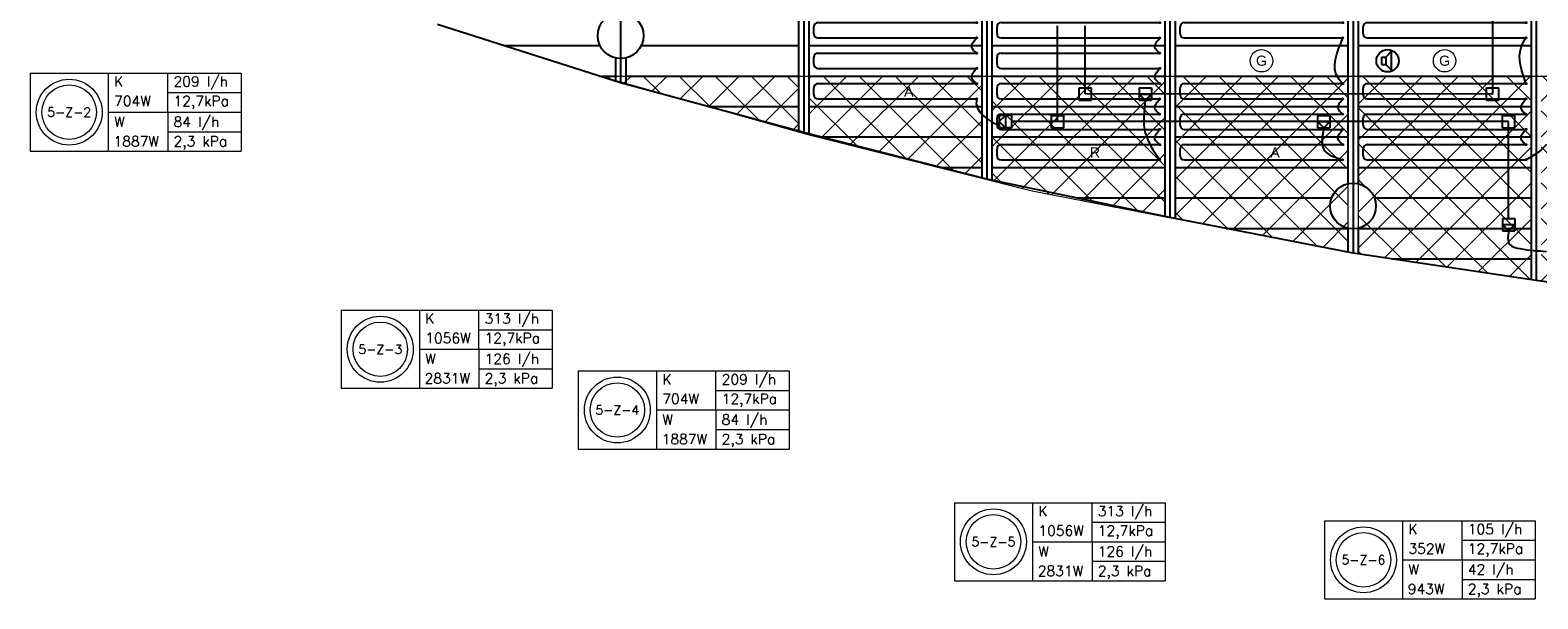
# Model space of a CAD drawing. Extents: x 7383 to 472120, y -558079 to -203000.
# Tile 5 of 29: x 197326 to 212147, y -283450 to -277854. Entities that reach past the tile are written whole.
import ezdxf
from ezdxf.enums import TextEntityAlignment as Align

# ---------------------------------------------------------------- set-up
doc = ezdxf.new("R2010")
doc.units = 0
doc.header["$LTSCALE"] = 25
for name, color, linetype in [('000Vermogens2', 7, 'CONTINUOUS'), ('0010CL', 2, 'CONTINUOUS'), ('KP-bandraster', 5, 'CONTINUOUS'), ('KP-koppelingen', 6, 'CONTINUOUS'), ('KP-leidingen(aanvoer)', 5, 'CONTINUOUS'), ('KP-leidingen(retour)', 1, 'CONTINUOUS'), ('KP-Melders', 3, 'CONTINUOUS'), ('KP-Oppervlak', 3, 'CONTINUOUS'), ('KP-panelen', 1, 'CONTINUOUS'), ('KP-registers', 4, 'CONTINUOUS'), ('KP-slangen', 7, 'CONTINUOUS'), ('KP-tekst', 7, 'CONTINUOUS')]:
    doc.layers.add(name, color=color, linetype=linetype)
doc.layers.add('KP-Aluminium', color=8, linetype='CONTINUOUS', lineweight=18)
doc.layers.add('KP-Verlichting', color=2, linetype='CONTINUOUS', lineweight=18)
doc.styles.add('arial', font='ARIAL.TTF')
doc.styles.add('VERWOL-1', font='ROMANS.SHX')

# ---------------------------------------------------------------- blocks, each defined once
blk = doc.blocks.new('Register A')
at = {"layer": 'KP-registers', "linetype": 'Continuous'}
for p, q in [((50, 115), (50, 185)), ((90, 225), (1644, 225)), ((90, 75), (1644, 75))]:
    blk.add_line(p, q, dxfattribs=at)
for centre in [(1650, 225), (1650, 75)]:
    blk.add_circle(centre, 6, dxfattribs=at)
for centre, start, end in [((90, 185), 90, 180), ((90, 115), 180, 270)]:
    blk.add_arc(centre, 40, start, end, dxfattribs=at)

msp = doc.modelspace()

# ---------------------------------------------------------------- hatches: boundary and pattern name
at = {"layer": 'KP-Aluminium', "linetype": 'Continuous'}
h = msp.add_hatch(dxfattribs=at)
h.set_pattern_fill('ANSI37', color=256, scale=2000)
h.set_pattern_definition([(45, (0, 0), (-176.7767, 176.7767), []), (135, (0, 0), (-176.7767, -176.7767), [])])
h.paths.add_polyline_path([(217480.4, -278305.7), (215780.4, -278305.7), (215780.4, -280750.4), (217480.4, -280863.9)])
h.paths.add_polyline_path([(219280.4, -278305.7), (217580.4, -278305.7), (217580.4, -280870.6), (219280.4, -280930.4)])
h.paths.add_polyline_path([(221080.4, -278305.7), (219380.4, -278305.7), (219380.4, -280933.9), (219404.2, -280934.8), (221080.4, -280967.8)])
h.paths.add_polyline_path([(222880.4, -278305.7), (221180.4, -278305.7), (221180.4, -280969.8), (222880.4, -280921.5)])
h.paths.add_polyline_path([(224680.5, -278305.7), (222980.5, -278305.7), (222980.5, -280918.6), (224680.5, -280870.3)])
h.paths.add_polyline_path([(226480.5, -278305.7), (224780.5, -278305.7), (224780.5, -280864.6), (226480.5, -280718.6)])
h.paths.add_polyline_path([(228280.5, -278305.7), (226580.5, -278305.7), (226580.5, -280710), (228280.5, -280564)])
h.paths.add_polyline_path([(230080.5, -278305.7), (228380.5, -278305.7), (228380.5, -280555.4), (230080.5, -280312.4)])
h.paths.add_polyline_path([(231880.6, -278305.7), (230180.6, -278305.7), (230180.6, -280298.1), (231880.2, -280055.2), (231880.6, -280055.1)])
h.paths.add_polyline_path([(233680.6, -278305.7), (231980.6, -278305.7), (231980.6, -280035.8), (233650.8, -279713.3), (233680.6, -279707.1)])
h.paths.add_polyline_path([(235480.6, -278305.7), (233780.6, -278305.7), (233780.6, -279686.2), (235480.6, -279330.7)])
h.paths.add_polyline_path([(237280.6, -278305.7), (235580.6, -278305.7), (235580.6, -279307.5), (237280.6, -278873.9)])
h.paths.add_polyline_path([(239080.7, -278377.1), (239080.7, -278305.7), (237380.7, -278305.7), (237380.7, -278847.3)])
h.paths.add_polyline_path([(215680.3, -278305.7), (213980.3, -278305.7), (213980.3, -280566.8), (215670.8, -280743.1), (215680.3, -280743.8)])
h.paths.add_polyline_path([(213880.3, -278305.7), (212180.3, -278305.7), (212180.3, -280324.2), (213859.1, -280554.2), (213880.3, -280556.4)])
h.paths.add_polyline_path([(212080.3, -278305.7), (210380.3, -278305.7), (210380.3, -280055.1), (212080.2, -280310.5), (212080.3, -280310.5)])
h.paths.add_polyline_path([(210280.3, -278305.7), (208580.3, -278305.7), (208580.3, -279712.5), (210280.3, -280036.1)])
h.paths.add_polyline_path([(208480.2, -278305.7), (206780.2, -278305.7), (206780.2, -279339.1), (207174.4, -279438.3), (208454.5, -279688.5), (208480.2, -279693.4)])
h.paths.add_polyline_path([(206680.2, -278305.7), (204980.2, -278305.7), (204980.2, -278885.5), (205008.3, -278893.4), (206680.2, -279313.9)])
h.paths.add_polyline_path([(204880.2, -278305.7), (202921.6, -278305.7), (204880.2, -278857.3)])

# ---------------------------------------------------------------- linework, layer by layer
at = {"layer": '000Vermogens2', "linetype": 'Continuous', "lineweight": 0}
for p, q in [((197325.9, -278277.5), (197325.9, -279045.3)), ((197325.9, -278277.5), (199398.8, -278277.5)), ((198093.8, -278277.5), (198093.8, -279045.3)), ((198679, -278661.4), (198679, -278277.5)), ((199398.8, -278277.5), (199398.8, -279045.3)), ((198679, -278469.4), (199398.8, -278469.4)), ((198093.8, -278661.4), (199398.8, -278661.4)), ((198679, -278661.4), (198679, -279045.3)), ((198679, -278853.4), (199398.8, -278853.4)), ((197325.9, -279045.3), (199398.8, -279045.3)), ((200383.9, -280609.9), (200383.9, -281377.7)), ((200383.9, -280609.9), (202456.8, -280609.9)), ((201151.8, -280609.9), (201151.8, -281377.7)), ((201737.1, -280993.8), (201737.1, -280609.9)), ((202456.8, -280609.9), (202456.8, -281377.7)), ((201737.1, -280801.8), (202456.8, -280801.8)), ((201151.8, -280993.8), (202456.8, -280993.8)), ((201737.1, -280993.8), (201737.1, -281377.7)), ((201737.1, -281185.8), (202456.8, -281185.8)), ((202714.2, -281207.6), (202714.2, -281975.4)), ((202714.2, -281207.6), (204787.1, -281207.6)), ((203482.1, -281207.6), (203482.1, -281975.4)), ((204067.3, -281591.5), (204067.3, -281207.6)), ((204787.1, -281207.6), (204787.1, -281975.4)), ((200383.9, -281377.7), (202456.8, -281377.7)), ((204067.3, -281399.5), (204787.1, -281399.5)), ((203482.1, -281591.5), (204787.1, -281591.5)), ((204067.3, -281591.5), (204067.3, -281975.4)), ((204067.3, -281783.4), (204787.1, -281783.4)), ((202714.2, -281975.4), (204787.1, -281975.4)), ((206411.3, -282504.4), (206411.3, -283272.2)), ((206411.3, -282504.4), (208484.2, -282504.4)), ((207179.1, -282504.4), (207179.1, -283272.2)), ((207764.4, -282888.3), (207764.4, -282504.4)), ((208484.2, -282504.4), (208484.2, -283272.2)), ((207764.4, -282696.3), (208484.2, -282696.3)), ((210048.7, -282681.8), (210048.7, -283449.6)), ((210048.7, -282681.8), (212121.6, -282681.8)), ((210816.6, -282681.8), (210816.6, -283449.6)), ((211401.8, -283065.7), (211401.8, -282681.8)), ((212121.6, -282681.8), (212121.6, -283449.6)), ((207179.1, -282888.3), (208484.2, -282888.3)), ((207764.4, -282888.3), (207764.4, -283272.2)), ((211401.8, -282873.7), (212121.6, -282873.7)), ((210816.6, -283065.7), (212121.6, -283065.7)), ((211401.8, -283065.7), (211401.8, -283449.6)), ((207764.4, -283080.3), (208484.2, -283080.3)), ((206411.3, -283272.2), (208484.2, -283272.2)), ((211401.8, -283257.7), (212121.6, -283257.7)), ((210048.7, -283449.6), (212121.6, -283449.6))]:
    msp.add_line(p, q, dxfattribs=at)
for centre, radius in [((197709.8, -278661.4), 324.2), ((197709.8, -278661.4), 267.6), ((200767.9, -280993.8), 324.2), ((200767.9, -280993.8), 267.6), ((203098.1, -281591.5), 324.2), ((203098.1, -281591.5), 267.6), ((206795.2, -282888.3), 324.2), ((206795.2, -282888.3), 267.6), ((210432.6, -283065.7), 324.2), ((210432.6, -283065.7), 267.6)]:
    msp.add_circle(centre, radius, dxfattribs=at)
at = {"layer": '0010CL', "linetype": 'Continuous'}
for p, q in [((203130.2, -268255.7), (203130.2, -278372.1)), ((204930.2, -268255.7), (204930.2, -278861.2)), ((206730.2, -268255.7), (206730.2, -279320.3)), ((208530.2, -268255.7), (208530.2, -279697.8)), ((210330.2, -268255.7), (210330.2, -280047.6)), ((212130.2, -268255.7), (212130.2, -280318))]:
    msp.add_line(p, q, dxfattribs=at)
at = {"layer": 'KP-Aluminium', "linetype": 'Continuous'}
for p, q in [((202921.6, -278305.7), (239338.9, -278305.7)), ((205008.3, -278893.4), (202921.6, -278305.7)), ((204880.2, -278305.7), (204880.2, -278857.3)), ((204980.2, -278305.7), (204980.2, -278885.5)), ((206680.2, -278305.7), (206680.2, -279313.9)), ((206780.2, -278305.7), (206780.2, -279339.1)), ((208480.2, -278305.7), (208480.2, -279693.4)), ((208580.3, -278305.7), (208580.3, -279712.5)), ((210280.3, -278305.7), (210280.3, -280036.1)), ((210380.3, -278305.7), (210380.3, -280055.1)), ((212080.3, -278305.7), (212080.3, -280310.5)), ((207174.4, -279438.3), (205008.3, -278893.4)), ((208454.5, -279688.5), (207174.4, -279438.3)), ((210380.2, -280055.1), (208454.5, -279688.5)), ((212080.2, -280310.5), (210380.2, -280055.1)), ((213859.1, -280554.2), (212080.2, -280310.5))]:
    msp.add_line(p, q, dxfattribs=at)
at = {"layer": 'KP-bandraster', "linetype": 'Continuous'}
for p, q in [((204880.2, -268705.7), (204880.2, -278847.6)), ((204980.2, -268705.7), (204980.2, -278873.9)), ((206680.2, -268705.7), (206680.2, -279307.5)), ((206780.2, -268705.7), (206780.2, -279330.8)), ((208480.3, -268705.7), (208480.3, -279687.4)), ((208580.3, -268705.7), (208580.3, -279707.6)), ((212080.2, -268705.7), (212080.2, -280310.5)), ((210280.2, -273725.1), (210280.2, -279365.1)), ((210380.2, -273725.1), (210380.2, -279365.1)), ((203080.2, -278128.4), (203080.2, -278356.2)), ((203180.2, -278128.4), (203180.2, -278385.7)), ((210280.2, -279803.9), (210280.2, -280037.9)), ((210380.2, -279803.9), (210380.2, -280055.1))]:
    msp.add_line(p, q, dxfattribs=at)
for centre in [(203130.2, -277909), (210330.2, -279584.5)]:
    msp.add_circle(centre, 225, dxfattribs=at)
at = {"layer": 'KP-koppelingen', "linetype": 'Continuous'}
for p, q in [((207637, -278543.5), (207637, -278421.9)), ((207637, -278421.9), (207758.6, -278421.9)), ((207758.6, -278543.6), (207758.6, -278421.9)), ((208227.2, -278422), (208227.1, -278543.6)), ((208227.2, -278422), (208348.8, -278422)), ((208348.8, -278422), (208348.8, -278543.7)), ((211642.5, -278544), (211642.5, -278422.3)), ((211642.5, -278422.3), (211764.2, -278422.3)), ((211764.2, -278544), (211764.2, -278422.3)), ((207637, -278543.5), (207758.6, -278543.6)), ((208227.1, -278543.6), (208348.8, -278543.7)), ((208227.2, -278482.8), (208348.8, -278482.8)), ((208288, -278543.6), (208227.2, -278482.8)), ((208348.8, -278482.8), (208288, -278543.6)), ((211642.5, -278544), (211764.2, -278544)), ((206973.9, -278693.7), (206852.3, -278693.6)), ((206852.3, -278693.6), (206852.3, -278815.3)), ((206852.3, -278754.4), (206913.1, -278693.6)), ((206913.1, -278815.3), (206852.3, -278754.4)), ((206913.1, -278693.6), (206913.1, -278815.3)), ((206973.9, -278693.7), (206973.9, -278815.3)), ((207365.2, -278815.3), (207365.2, -278693.6)), ((207365.2, -278693.6), (207486.8, -278693.7)), ((207486.8, -278815.3), (207486.8, -278693.7)), ((209981.7, -278693.7), (209981.6, -278815.3)), ((209981.7, -278693.7), (210103.3, -278693.7)), ((209981.7, -278754.5), (210103.3, -278754.6)), ((210042.5, -278815.4), (209981.7, -278754.5)), ((210103.3, -278754.6), (210042.5, -278815.4)), ((210103.3, -278693.7), (210103.3, -278815.4)), ((211798.4, -278815.7), (211798.4, -278694.1)), ((211798.4, -278694.1), (211920.1, -278694.1)), ((211920.1, -278815.8), (211920.1, -278694.1)), ((206973.9, -278815.3), (206852.3, -278815.3)), ((207365.2, -278815.3), (207486.8, -278815.3)), ((209981.6, -278815.3), (210103.3, -278815.4)), ((211798.4, -278815.7), (211920.1, -278815.8)), ((211798.4, -279707.3), (211920.1, -279707.3)), ((211798.4, -279707.3), (211798.4, -279828.9)), ((211798.4, -279768.1), (211920.1, -279768.2)), ((211859.2, -279828.9), (211798.4, -279768.1)), ((211920.1, -279768.2), (211859.2, -279828.9)), ((211920.1, -279707.3), (211920, -279829)), ((211798.4, -279828.9), (211920, -279829))]:
    msp.add_line(p, q, dxfattribs=at)
at = {"layer": 'KP-leidingen(aanvoer)', "linetype": 'Continuous'}
for p, q in [((207426, -278754.5), (207426.1, -277811.6)), ((211859.2, -278754.9), (206973.9, -278754.4)), ((211859.2, -279707.3), (211859.2, -278754.9))]:
    msp.add_line(p, q, dxfattribs=at)
at = {"layer": 'KP-leidingen(retour)', "linetype": 'Continuous'}
for p, q in [((211703.3, -278483.1), (211703.3, -277127.6)), ((207697.8, -278482.7), (207697.9, -277811.6)), ((211703.3, -278483.1), (207697.8, -278482.7))]:
    msp.add_line(p, q, dxfattribs=at)
at = {"layer": 'KP-Melders', "linetype": 'Continuous'}
for p, q in [((210610.1, -278121.3), (210653.1, -278121.3)), ((210610.1, -278121.3), (210610.1, -278191.3)), ((210653.1, -278121.3), (210705.2, -278065.9)), ((210653.1, -278121.3), (210653.1, -278191.3)), ((210705.2, -278065.9), (210705.2, -278246.6)), ((210610.1, -278191.3), (210653.1, -278191.3)), ((210610.1, -278191.3), (210653.1, -278191.3)), ((210653.1, -278191.3), (210705.2, -278246.6))]:
    msp.add_line(p, q, dxfattribs=at)
msp.add_circle((210670, -278155.7), 110, dxfattribs=at)
at = {"layer": 'KP-Oppervlak', "linetype": 'Continuous'}
for p, q in [((203130.2, -278372.1), (201330.2, -277799.1)), ((204930.2, -278861.2), (203130.2, -278372.1)), ((206730.2, -279320.3), (204930.2, -278861.2)), ((208530.2, -279697.8), (206730.2, -279320.3)), ((210330.2, -280047.6), (208530.2, -279697.8)), ((212130.2, -280318), (210330.2, -280047.6)), ((213859.1, -280554.2), (212130.2, -280318))]:
    msp.add_line(p, q, dxfattribs=at)
at = {"layer": 'KP-panelen', "linetype": 'Continuous'}
for p, q in [((201979.2, -278005.7), (202927, -278005.7)), ((203333.3, -278005.7), (204880.2, -278005.7)), ((204980.2, -278005.7), (206680.2, -278005.7)), ((206780.2, -278005.7), (208480.2, -278005.7)), ((208580.3, -278005.7), (210280.3, -278005.7)), ((210380.2, -278005.7), (212080.2, -278005.7)), ((202921.6, -278305.7), (203080.2, -278305.7)), ((203180.2, -278305.7), (204880.2, -278305.7)), ((204980.2, -278305.7), (206680.2, -278305.7)), ((206780.2, -278305.7), (208480.2, -278305.7)), ((208580.3, -278305.7), (210280.3, -278305.7)), ((210380.2, -278305.7), (212080.2, -278305.7)), ((203990, -278605.7), (204880.2, -278605.7)), ((204980.2, -278605.7), (206680.2, -278605.7)), ((206780.2, -278605.7), (208480.2, -278605.7)), ((208580.3, -278605.7), (210280.3, -278605.7)), ((210380.2, -278605.7), (212080.2, -278605.7)), ((205104.8, -278905.7), (206680.2, -278905.7)), ((206780.2, -278905.7), (208480.2, -278905.7)), ((208580.3, -278905.7), (210280.3, -278905.7)), ((210380.2, -278905.7), (212080.2, -278905.7)), ((206281, -279205.7), (206680.2, -279205.7)), ((206780.2, -279205.7), (208480.2, -279205.7)), ((208580.3, -279205.7), (210280.3, -279205.7)), ((210380.2, -279205.7), (212080.2, -279205.7)), ((207614.3, -279505.7), (208480.2, -279505.7)), ((208580.3, -279505.7), (210119.4, -279505.7)), ((210540.9, -279505.7), (212080.2, -279505.7)), ((209085.4, -279805.7), (210280.3, -279805.7)), ((210380.2, -279805.7), (212080.2, -279805.7)), ((210716.9, -280105.7), (212080.2, -280105.7))]:
    msp.add_line(p, q, dxfattribs=at)
at = {"layer": 'KP-slangen', "linetype": 'Continuous'}
for points in [[(206630.2, -278080.7), (206582.3, -278024.5), (206630.2, -277930.7)], [(208430.2, -278080.7), (208382.3, -278024.5), (208430.2, -277930.7)], [(210230.3, -278380.7), (210182.4, -278324.5), (210230.3, -277930.7)], [(212030.2, -278380.7), (211982.3, -278024.5), (212030.2, -277930.7)], [(206630.2, -278380.7), (206582.3, -278324.5), (206630.2, -278230.7)], [(208430.2, -278380.7), (208382.3, -278324.5), (208430.2, -278230.7)], [(206630.2, -278530.7), (206640.4, -278629.2), (206852.3, -278754.4), (206851.6, -278752.2)], [(208288, -278543.6), (208287.9, -278865.6), (208430.2, -279130.7)], [(208430.2, -278680.7), (208382.3, -278624.5), (208430.2, -278530.7)], [(210230.2, -278680.7), (210182.3, -278624.5), (210230.2, -278530.7)], [(212030.2, -278680.7), (211982.3, -278624.5), (212030.2, -278530.7)], [(208430.2, -278980.7), (208382.3, -278924.5), (208430.2, -278830.7)], [(210042.5, -278815.4), (210042.5, -279027.4), (210230.3, -279130.7)], [(210230.3, -278980.7), (210182.4, -278924.5), (210230.3, -278830.7)], [(212030.2, -278980.7), (211982.3, -278924.5), (212030.2, -278830.7)], [(212230.2, -278980.7), (212160.5, -279047.9), (212030.2, -279130.7)], [(211859.2, -279828.9), (211871.1, -279963.9), (211971.1, -280003.7), (212230.2, -280030.7)]]:
    msp.add_spline(points, degree=3, dxfattribs=at)
at = {"layer": 'KP-Verlichting', "linetype": 'Continuous'}
for centre in [(209430.2, -278155.7), (211230.2, -278155.7)]:
    msp.add_circle(centre, 110, dxfattribs=at)

# ---------------------------------------------------------------- block references
at = {"layer": 'KP-registers', "linetype": 'Continuous'}
for p in [(204980.2, -278005.7), (206780.2, -278005.7), (208580.3, -278005.7), (210380.2, -278005.7), (204980.2, -278305.7), (206780.2, -278305.7), (204980.2, -278605.7), (206780.2, -278605.7), (208580.3, -278605.7), (210380.2, -278605.7), (206780.2, -278905.7), (208580.2, -278905.7), (210380.2, -278905.7), (206780.2, -279205.7), (208580.2, -279205.7), (210380.2, -279205.7)]:
    msp.add_blockref('Register A', p, dxfattribs=at)

# ---------------------------------------------------------------- texts
at = {"layer": '000Vermogens2', "linetype": 'Continuous', "lineweight": 0, "style": 'VERWOL-1'}
for s, p in [('K', (198151.5, -278409.5)), ('209 l/h', (198735.3, -278409.5)), ('704W', (198151.5, -278601.5)), ('12,7kPa', (198735.3, -278601.5)), ('W', (198151.5, -278805.9)), ('84 l/h', (198735.3, -278805.9)), ('1887W', (198145.4, -278997.8)), ('2,3 kPa', (198735.3, -278997.8)), ('K', (201209.6, -280741.9)), ('313 l/h', (201793.3, -280741.9)), ('1056W', (201209.6, -280933.9)), ('12,7kPa', (201793.3, -280933.9)), ('W', (201209.6, -281138.3)), ('126 l/h', (201793.3, -281138.3)), ('2831W', (201203.5, -281330.2)), ('2,3 kPa', (201793.3, -281330.2)), ('K', (203539.8, -281339.6)), ('209 l/h', (204123.6, -281339.6)), ('704W', (203539.8, -281531.6)), ('12,7kPa', (204123.6, -281531.6)), ('W', (203539.8, -281735.9)), ('84 l/h', (204123.6, -281735.9)), ('1887W', (203533.7, -281927.9)), ('2,3 kPa', (204123.6, -281927.9)), ('K', (207236.9, -282636.4)), ('313 l/h', (207820.6, -282636.4)), ('1056W', (207236.9, -282828.4)), ('12,7kPa', (207820.6, -282828.4)), ('K', (210874.3, -282813.8)), ('105 l/h', (211458.1, -282813.8)), ('126 l/h', (207820.6, -283032.8)), ('352W', (210874.3, -283005.8)), ('12,7kPa', (211458.1, -283005.8)), ('W', (207236.9, -283032.8)), ('2831W', (207230.8, -283224.7)), ('2,3 kPa', (207820.6, -283224.7)), ('W', (210874.3, -283210.1)), ('42 l/h', (211458.1, -283210.1)), ('943W', (210868.2, -283402.1)), ('2,3 kPa', (211458.1, -283402.1))]:
    msp.add_text(s, height=100, dxfattribs=at).set_placement(p)
for s, p in [('5-Z-2', (197709.8, -278661.4)), ('5-Z-3', (200767.9, -280993.8)), ('5-Z-4', (203098.1, -281591.5)), ('5-Z-5', (206795.2, -282888.3)), ('5-Z-6', (210432.6, -283065.7))]:
    msp.add_text(s, height=90, dxfattribs=at).set_placement(p, align=Align.MIDDLE_CENTER)
at = {"layer": 'KP-tekst', "linetype": 'Continuous', "char_height": 100, "attachment_point": 5, "style": 'arial'}
for s, insert in [('\\A1;A', (205963, -278457.8)), ('\\A1;R', (207792.9, -279057.8)), ('\\A1;A', (209563.1, -279057.8))]:
    msp.add_mtext(s, dxfattribs=dict(at, insert=insert))
at = {"layer": 'KP-Verlichting', "linetype": 'Continuous', "char_height": 100, "attachment_point": 5, "style": 'arial'}
for insert in [(209430.2, -278155.7), (211230.2, -278155.7)]:
    msp.add_mtext('\\A1;G', dxfattribs=dict(at, insert=insert))

doc.saveas('drawing.dxf')
